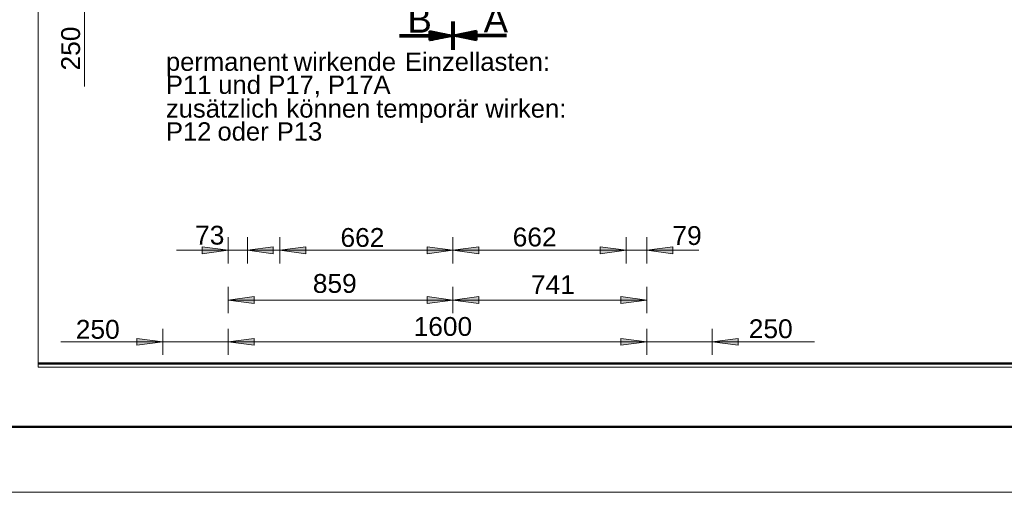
# Model space of a CAD drawing. Extents: x 294 to 994, y 7 to 427.
# Tile 3 of 33: x 483 to 558, y 7 to 43. Entities that reach past the tile are written whole.
import ezdxf

# ---------------------------------------------------------------- set-up
doc = ezdxf.new("R2010")
doc.units = 0
doc.layers.get('0').update_dxf_attribs({"lineweight": 5})
for name, color, linetype, lineweight in [('9', 7, 'Continuous', 5), ('iwb_Rahmen', 7, 'Continuous', 50), ('LDShaft-AM_0', 7, 'Continuous', 50)]:
    doc.layers.add(name, color=color, linetype=linetype, lineweight=lineweight)
doc.layers.add('_3d_View_', color=7, linetype='Continuous')
doc.layers.add('X_Geometrie', color=3, linetype='Continuous', lineweight=50, true_color=0x00ff00, plot=False)
doc.styles.get("Standard").update_dxf_attribs({"font": 'arial.ttf'})

# ---------------------------------------------------------------- blocks, each defined once
blk = doc.blocks.new('Polygon-A05LE2BLBH', base_point=(484.487, 16.657))
at = {"color": 0, "linetype": 'ByBlock', "lineweight": -2, "ltscale": 0.5}
blk.add_line((619.638, 16.657), (484.487, 16.657), dxfattribs=at)
blk = doc.blocks.new('Blockreferenz-A05LE2CRBH', base_point=(516.141, 40.639))
at = {"color": 0, "linetype": 'ByBlock', "lineweight": -2, "ltscale": 0.5}
for p, q in [((516.141, 40.639), (516.141, 42.792)), ((516.16, 40.639), (516.16, 42.792)), ((516.178, 40.639), (516.178, 42.792)), ((516.197, 40.639), (516.197, 42.792)), ((516.216, 40.639), (516.216, 42.792)), ((516.234, 40.639), (516.234, 42.792)), ((516.253, 40.639), (516.253, 42.792)), ((517.995, 42.062), (516.253, 41.716)), ((517.995, 41.369), (516.253, 41.716)), ((520.285, 41.716), (516.253, 41.716)), ((520.285, 41.734), (516.346, 41.734)), ((520.285, 41.697), (516.346, 41.697)), ((520.285, 41.753), (516.44, 41.753)), ((520.285, 41.678), (516.44, 41.678)), ((520.285, 41.771), (516.533, 41.771)), ((520.285, 41.66), (516.533, 41.66)), ((517.995, 41.79), (516.627, 41.79)), ((517.995, 41.641), (516.627, 41.641)), ((517.995, 41.809), (516.72, 41.809)), ((517.995, 41.623), (516.72, 41.623)), ((517.995, 41.827), (516.814, 41.827)), ((517.995, 41.604), (516.814, 41.604)), ((517.995, 41.846), (516.907, 41.846)), ((517.995, 41.585), (516.907, 41.585)), ((517.995, 41.864), (517.001, 41.864)), ((517.995, 41.567), (517.001, 41.567)), ((517.995, 41.883), (517.094, 41.883)), ((517.995, 41.548), (517.094, 41.548)), ((517.995, 41.902), (517.188, 41.902)), ((517.995, 41.53), (517.188, 41.53)), ((517.995, 41.92), (517.282, 41.92)), ((517.995, 41.511), (517.282, 41.511)), ((517.995, 41.939), (517.375, 41.939)), ((517.995, 41.492), (517.375, 41.492)), ((517.995, 41.957), (517.469, 41.957)), ((517.995, 41.474), (517.469, 41.474)), ((517.995, 41.976), (517.562, 41.976)), ((517.995, 41.455), (517.562, 41.455)), ((517.995, 41.995), (517.656, 41.995)), ((517.995, 41.437), (517.656, 41.437)), ((517.995, 42.013), (517.749, 42.013)), ((517.995, 41.418), (517.749, 41.418)), ((517.995, 42.032), (517.843, 42.032)), ((517.995, 41.399), (517.843, 41.399)), ((517.995, 42.05), (517.936, 42.05)), ((517.995, 42.062), (517.995, 41.716)), ((517.995, 41.716), (517.995, 41.369)), ((517.995, 41.381), (517.936, 41.381))]:
    blk.add_line(p, q, dxfattribs=at)
at = {"color": 0, "lineweight": -2, "insert": (518.543, 43.957), "char_height": 2, "attachment_point": 1}
blk.add_mtext('{\\fArial;A}', dxfattribs=at)
blk = doc.blocks.new('Blockreferenz-A05LE2CTBH', base_point=(512.108, 40.62))
at = {"color": 0, "linetype": 'ByBlock', "lineweight": -2, "ltscale": 0.5}
for p, q in [((516.141, 40.62), (516.141, 42.774)), ((516.16, 40.62), (516.16, 42.774)), ((516.178, 40.62), (516.178, 42.774)), ((516.197, 40.62), (516.197, 42.774)), ((516.215, 40.62), (516.215, 42.774)), ((516.234, 40.62), (516.234, 42.774)), ((516.252, 40.62), (516.252, 42.774)), ((512.108, 41.753), (515.86, 41.753)), ((512.108, 41.734), (515.954, 41.734)), ((512.108, 41.716), (516.047, 41.716)), ((512.108, 41.697), (516.141, 41.697)), ((512.108, 41.678), (516.047, 41.678)), ((512.108, 41.66), (515.954, 41.66)), ((512.108, 41.641), (515.86, 41.641)), ((514.399, 42.043), (516.141, 41.697)), ((514.399, 42.043), (514.399, 41.697)), ((514.399, 42.032), (514.457, 42.032)), ((514.399, 42.013), (514.551, 42.013)), ((514.399, 41.995), (514.644, 41.995)), ((514.399, 41.976), (514.738, 41.976)), ((514.399, 41.957), (514.831, 41.957)), ((514.399, 41.939), (514.925, 41.939)), ((514.399, 41.92), (515.019, 41.92)), ((514.399, 41.902), (515.112, 41.902)), ((514.399, 41.883), (515.206, 41.883)), ((514.399, 41.864), (515.299, 41.864)), ((514.399, 41.846), (515.393, 41.846)), ((514.399, 41.827), (515.486, 41.827)), ((514.399, 41.809), (515.58, 41.809)), ((514.399, 41.79), (515.673, 41.79)), ((514.399, 41.771), (515.767, 41.771)), ((514.399, 41.697), (514.399, 41.351)), ((514.399, 41.351), (516.141, 41.697)), ((514.399, 41.623), (515.767, 41.623)), ((514.399, 41.604), (515.673, 41.604)), ((514.399, 41.585), (515.58, 41.585)), ((514.399, 41.567), (515.486, 41.567)), ((514.399, 41.548), (515.393, 41.548)), ((514.399, 41.53), (515.299, 41.53)), ((514.399, 41.511), (515.206, 41.511)), ((514.399, 41.492), (515.112, 41.492)), ((514.399, 41.474), (515.019, 41.474)), ((514.399, 41.455), (514.925, 41.455)), ((514.399, 41.437), (514.831, 41.437)), ((514.399, 41.418), (514.738, 41.418)), ((514.399, 41.399), (514.644, 41.399)), ((514.399, 41.381), (514.551, 41.381)), ((514.399, 41.362), (514.457, 41.362))]:
    blk.add_line(p, q, dxfattribs=at)
at = {"color": 0, "lineweight": -2, "insert": (512.717, 43.938), "char_height": 2, "attachment_point": 1}
blk.add_mtext('{\\fArial;B}', dxfattribs=at)
blk = doc.blocks.new('MText-A05LE2CZBH', base_point=(494.252, 33.683))
at = {"color": 0, "linetype": 'ByBlock', "lineweight": -2, "ltscale": 0.13, "char_height": 1.4, "attachment_point": 1}
for s, insert in [('{\\fArial Unicode MS;permanent}', (494.252, 40.417)), ('{\\fArial Unicode MS;wirkende}', (504.018, 40.417)), ('{\\fArial Unicode MS;Einzellasten:}', (512.525, 40.417)), ('{\\fArial Unicode MS;P11}', (494.252, 38.658)), ('{\\fArial Unicode MS;und}', (498.25, 38.658)), ('{\\fArial Unicode MS;P17,}', (502.076, 38.658)), ('{\\fArial Unicode MS;P17A}', (506.64, 38.658)), ('{\\fArial Unicode MS;zusätzlich}', (494.252, 36.841)), ('{\\fArial Unicode MS;können}', (503.465, 36.841)), ('{\\fArial Unicode MS;temporär}', (510.324, 36.841)), ('{\\fArial Unicode MS;wirken:}', (518.666, 36.841)), ('{\\fArial Unicode MS;P12}', (494.252, 35.083)), ('{\\fArial Unicode MS;oder}', (498.192, 35.083)), ('{\\fArial Unicode MS;P13}', (502.727, 35.083))]:
    blk.add_mtext(s, dxfattribs=dict(at, insert=insert))
blk = doc.blocks.new('Polygon-A05LE2EDBH', base_point=(499.017, 18.038))
at = {"color": 0, "linetype": 'ByBlock', "lineweight": -2, "ltscale": 0.13}
blk.add_solid([(499.017, 18.299), (501, 18.56), (501, 18.038)], dxfattribs=at)
blk = doc.blocks.new('Polygon-A05LE2EFBH', base_point=(529.034, 18.038))
at = {"color": 0, "linetype": 'ByBlock', "lineweight": -2, "ltscale": 0.13}
blk.add_solid([(531.017, 18.299), (529.034, 18.038), (529.034, 18.56)], dxfattribs=at)
blk = doc.blocks.new('Polygon-A05LE2EHBH', base_point=(516.197, 21.238))
at = {"color": 0, "linetype": 'ByBlock', "lineweight": -2, "ltscale": 0.13}
blk.add_solid([(516.197, 21.499), (518.18, 21.76), (518.18, 21.238)], dxfattribs=at)
blk = doc.blocks.new('Polygon-A05LE2EJBH', base_point=(529.034, 21.238))
at = {"color": 0, "linetype": 'ByBlock', "lineweight": -2, "ltscale": 0.13}
blk.add_solid([(531.017, 21.499), (529.034, 21.238), (529.034, 21.76)], dxfattribs=at)
blk = doc.blocks.new('Polygon-A05LE2ELBH', base_point=(499.017, 21.238))
at = {"color": 0, "linetype": 'ByBlock', "lineweight": -2, "ltscale": 0.13}
blk.add_solid([(499.017, 21.499), (501, 21.76), (501, 21.238)], dxfattribs=at)
blk = doc.blocks.new('Polygon-A05LE2ENBH', base_point=(514.214, 21.238))
at = {"color": 0, "linetype": 'ByBlock', "lineweight": -2, "ltscale": 0.13}
blk.add_solid([(516.197, 21.499), (514.214, 21.238), (514.214, 21.76)], dxfattribs=at)
blk = doc.blocks.new('Polygon-A05LE2GHBH', base_point=(529.034, 18.038))
at = {"color": 0, "linetype": 'ByBlock', "lineweight": -2, "ltscale": 0.13}
blk.add_solid([(531.017, 18.299), (529.034, 18.038), (529.034, 18.56)], dxfattribs=at)
blk = doc.blocks.new('Polygon-A05LE2GJBH', base_point=(536.017, 18.038))
at = {"color": 0, "linetype": 'ByBlock', "lineweight": -2, "ltscale": 0.13}
blk.add_solid([(536.017, 18.299), (538, 18.56), (538, 18.038)], dxfattribs=at)
blk = doc.blocks.new('Polygon-A05LE2GPBH', base_point=(531.017, 25.038))
at = {"color": 0, "linetype": 'ByBlock', "lineweight": -2, "ltscale": 0.13}
blk.add_solid([(531.017, 25.299), (533, 25.56), (533, 25.038)], dxfattribs=at)
blk = doc.blocks.new('Polygon-A05LE2GRBH', base_point=(527.454, 25.038))
at = {"color": 0, "linetype": 'ByBlock', "lineweight": -2, "ltscale": 0.13}
blk.add_solid([(529.437, 25.299), (527.454, 25.038), (527.454, 25.56)], dxfattribs=at)
blk = doc.blocks.new('Polygon-A05LE2H1BH', base_point=(497.034, 25.038))
at = {"color": 0, "linetype": 'ByBlock', "lineweight": -2, "ltscale": 0.13}
blk.add_solid([(499.017, 25.299), (497.034, 25.038), (497.034, 25.56)], dxfattribs=at)
blk = doc.blocks.new('Polygon-A05LE2H3BH', base_point=(500.477, 25.038))
at = {"color": 0, "linetype": 'ByBlock', "lineweight": -2, "ltscale": 0.13}
blk.add_solid([(500.477, 25.299), (502.46, 25.56), (502.46, 25.038)], dxfattribs=at)
blk = doc.blocks.new('Polygon-A05LE2H9BH', base_point=(502.957, 25.038))
at = {"color": 0, "linetype": 'ByBlock', "lineweight": -2, "ltscale": 0.13}
blk.add_solid([(502.957, 25.299), (504.94, 25.56), (504.94, 25.038)], dxfattribs=at)
blk = doc.blocks.new('Polygon-A05LE2HBBH', base_point=(514.214, 25.038))
at = {"color": 0, "linetype": 'ByBlock', "lineweight": -2, "ltscale": 0.13}
blk.add_solid([(516.197, 25.299), (514.214, 25.038), (514.214, 25.56)], dxfattribs=at)
blk = doc.blocks.new('Polygon-A05LE2HDBH', base_point=(499.017, 18.038))
at = {"color": 0, "linetype": 'ByBlock', "lineweight": -2, "ltscale": 0.13}
blk.add_solid([(499.017, 18.299), (501, 18.56), (501, 18.038)], dxfattribs=at)
blk = doc.blocks.new('Polygon-A05LE2HFBH', base_point=(492.034, 18.038))
at = {"color": 0, "linetype": 'ByBlock', "lineweight": -2, "ltscale": 0.13}
blk.add_solid([(494.017, 18.299), (492.034, 18.038), (492.034, 18.56)], dxfattribs=at)
blk = doc.blocks.new('Polygon-A05LE2HHBH', base_point=(527.454, 25.038))
at = {"color": 0, "linetype": 'ByBlock', "lineweight": -2, "ltscale": 0.13}
blk.add_solid([(529.437, 25.299), (527.454, 25.038), (527.454, 25.56)], dxfattribs=at)
blk = doc.blocks.new('Polygon-A05LE2HJBH', base_point=(516.197, 25.038))
at = {"color": 0, "linetype": 'ByBlock', "lineweight": -2, "ltscale": 0.13}
blk.add_solid([(516.197, 25.299), (518.18, 25.56), (518.18, 25.038)], dxfattribs=at)
blk = doc.blocks.new('3D-Ansicht-Rahmen-A05LE2HLBH', base_point=(484.487, 16.379))
at = {"color": 0, "linetype": 'ByBlock', "lineweight": -2, "ltscale": 0.13}
for p, q in [((484.487, 16.379), (484.487, 109.897)), ((663.072, 16.379), (484.487, 16.379))]:
    blk.add_line(p, q, dxfattribs=at)

msp = doc.modelspace()

# ---------------------------------------------------------------- linework, layer by layer
at = {"layer": '9', "color": 1, "lineweight": 5, "ltscale": 0.13, "true_color": 0xff0000}
for p, q in [((488.04, 54.582), (488.04, 37.807)), ((499.017, 24.299), (499.017, 26.299)), ((500.477, 24.299), (500.477, 26.299)), ((502.957, 24.299), (502.957, 26.299)), ((516.197, 24.299), (516.197, 26.299)), ((529.437, 24.299), (529.437, 26.299)), ((531.017, 24.299), (531.017, 26.299)), ((495.051, 25.299), (506.344, 25.299)), ((497.034, 25.038), (497.034, 25.56)), ((497.034, 25.56), (499.017, 25.299)), ((499.017, 25.299), (497.034, 25.038)), ((500.477, 25.299), (502.46, 25.56)), ((502.46, 25.038), (500.477, 25.299)), ((502.46, 25.56), (502.46, 25.038)), ((502.957, 25.299), (504.94, 25.56)), ((502.957, 25.299), (516.197, 25.299)), ((504.94, 25.038), (502.957, 25.299)), ((504.94, 25.56), (504.94, 25.038)), ((514.214, 25.038), (514.214, 25.56)), ((514.214, 25.56), (516.197, 25.299)), ((516.197, 25.299), (514.214, 25.038)), ((516.197, 25.299), (518.18, 25.56)), ((529.437, 25.299), (516.197, 25.299)), ((518.18, 25.038), (516.197, 25.299)), ((518.18, 25.56), (518.18, 25.038)), ((534.983, 25.299), (523.57, 25.299)), ((527.454, 25.038), (527.454, 25.56)), ((527.454, 25.56), (529.437, 25.299)), ((527.454, 25.038), (527.454, 25.56)), ((527.454, 25.56), (529.437, 25.299)), ((529.437, 25.299), (527.454, 25.038)), ((529.437, 25.299), (527.454, 25.038)), ((531.017, 25.299), (533, 25.56)), ((533, 25.038), (531.017, 25.299)), ((533, 25.56), (533, 25.038)), ((499.017, 20.499), (499.017, 22.499)), ((516.197, 20.499), (516.197, 22.499)), ((531.017, 20.499), (531.017, 22.499)), ((499.017, 21.499), (501, 21.76)), ((499.017, 21.499), (516.197, 21.499)), ((501, 21.238), (499.017, 21.499)), ((501, 21.76), (501, 21.238)), ((514.214, 21.238), (514.214, 21.76)), ((514.214, 21.76), (516.197, 21.499)), ((516.197, 21.499), (514.214, 21.238)), ((516.197, 21.499), (518.18, 21.76)), ((516.197, 21.499), (531.017, 21.499)), ((518.18, 21.238), (516.197, 21.499)), ((518.18, 21.76), (518.18, 21.238)), ((529.034, 21.238), (529.034, 21.76)), ((529.034, 21.76), (531.017, 21.499)), ((531.017, 21.499), (529.034, 21.238)), ((494.017, 17.299), (494.017, 19.299)), ((499.017, 17.299), (499.017, 19.299)), ((499.017, 17.299), (499.017, 19.299)), ((531.017, 17.299), (531.017, 19.299)), ((531.017, 17.299), (531.017, 19.299)), ((536.017, 17.299), (536.017, 19.299)), ((502.983, 18.299), (486.208, 18.299)), ((492.034, 18.038), (492.034, 18.56)), ((492.034, 18.56), (494.017, 18.299)), ((494.017, 18.299), (492.034, 18.038)), ((499.017, 18.299), (501, 18.56)), ((499.017, 18.299), (501, 18.56)), ((499.017, 18.299), (531.017, 18.299)), ((501, 18.038), (499.017, 18.299)), ((501, 18.038), (499.017, 18.299)), ((501, 18.56), (501, 18.038)), ((501, 18.56), (501, 18.038)), ((527.051, 18.299), (543.826, 18.299)), ((529.034, 18.038), (529.034, 18.56)), ((529.034, 18.56), (531.017, 18.299)), ((529.034, 18.038), (529.034, 18.56)), ((529.034, 18.56), (531.017, 18.299)), ((531.017, 18.299), (529.034, 18.038)), ((531.017, 18.299), (529.034, 18.038)), ((536.017, 18.299), (538, 18.56)), ((538, 18.038), (536.017, 18.299)), ((538, 18.56), (538, 18.038))]:
    msp.add_line(p, q, dxfattribs=at)
at = {"layer": 'iwb_Rahmen', "ltscale": 0.5}
msp.add_line((304.069, 11.803), (805.039, 11.803), dxfattribs=at)
at = {"layer": 'iwb_Rahmen', "color": 8, "lineweight": 18, "ltscale": 0.18, "true_color": 0x808080}
msp.add_line((994.069, 6.803), (294.069, 6.803), dxfattribs=at)

# ---------------------------------------------------------------- block references
at = {"ltscale": 0.13}
msp.add_blockref('MText-A05LE2CZBH', (494.252, 33.683), dxfattribs=at)
at = {"layer": '9', "color": 1, "lineweight": 5, "ltscale": 0.13, "true_color": 0xff0000}
for name, p in [('Polygon-A05LE2H1BH', (497.034, 25.038)), ('Polygon-A05LE2H3BH', (500.477, 25.038)), ('Polygon-A05LE2H9BH', (502.957, 25.038)), ('Polygon-A05LE2HBBH', (514.214, 25.038)), ('Polygon-A05LE2HJBH', (516.197, 25.038)), ('Polygon-A05LE2GRBH', (527.454, 25.038)), ('Polygon-A05LE2HHBH', (527.454, 25.038)), ('Polygon-A05LE2GPBH', (531.017, 25.038)), ('Polygon-A05LE2ELBH', (499.017, 21.238)), ('Polygon-A05LE2ENBH', (514.214, 21.238)), ('Polygon-A05LE2EHBH', (516.197, 21.238)), ('Polygon-A05LE2EJBH', (529.034, 21.238)), ('Polygon-A05LE2HFBH', (492.034, 18.038)), ('Polygon-A05LE2EDBH', (499.017, 18.038)), ('Polygon-A05LE2HDBH', (499.017, 18.038)), ('Polygon-A05LE2EFBH', (529.034, 18.038)), ('Polygon-A05LE2GHBH', (529.034, 18.038)), ('Polygon-A05LE2GJBH', (536.017, 18.038))]:
    msp.add_blockref(name, p, dxfattribs=at)
at = {"layer": '_3d_View_', "color": 7, "linetype": 'Continuous', "lineweight": 13}
msp.add_blockref('3D-Ansicht-Rahmen-A05LE2HLBH', (484.487, 16.379), dxfattribs=at)
at = {"layer": 'LDShaft-AM_0', "ltscale": 0.5}
for name, p in [('Blockreferenz-A05LE2CTBH', (512.108, 40.62)), ('Blockreferenz-A05LE2CRBH', (516.141, 40.639))]:
    msp.add_blockref(name, p, dxfattribs=at)
at = {"layer": 'X_Geometrie', "ltscale": 0.5}
msp.add_blockref('Polygon-A05LE2BLBH', (484.487, 16.657), dxfattribs=at)

# ---------------------------------------------------------------- texts
at = {"layer": '9', "color": 5, "lineweight": 5, "ltscale": 0.13, "true_color": 0x0000ff, "insert": (486.246, 39.044), "char_height": 1.44, "attachment_point": 1, "rotation": 90}
msp.add_mtext('{\\fArial;250}', dxfattribs=at)
at = {"layer": '9', "color": 5, "lineweight": 5, "ltscale": 0.13, "true_color": 0x0000ff, "char_height": 1.44, "attachment_point": 1}
for s, insert in [('{\\fArial;73}', (496.484, 27.176)), ('{\\fArial;79}', (532.973, 27.148)), ('{\\fArial;662}', (507.596, 27.001)), ('{\\fArial;662}', (520.762, 27.037)), ('{\\fArial;859}', (505.482, 23.486)), ('{\\fArial;741}', (522.153, 23.398)), ('{\\fArial;250}', (487.363, 19.979)), ('{\\fArial;1600}', (513.189, 20.198)), ('{\\fArial;250}', (538.808, 20.024))]:
    msp.add_mtext(s, dxfattribs=dict(at, insert=insert))

doc.saveas('drawing.dxf')
